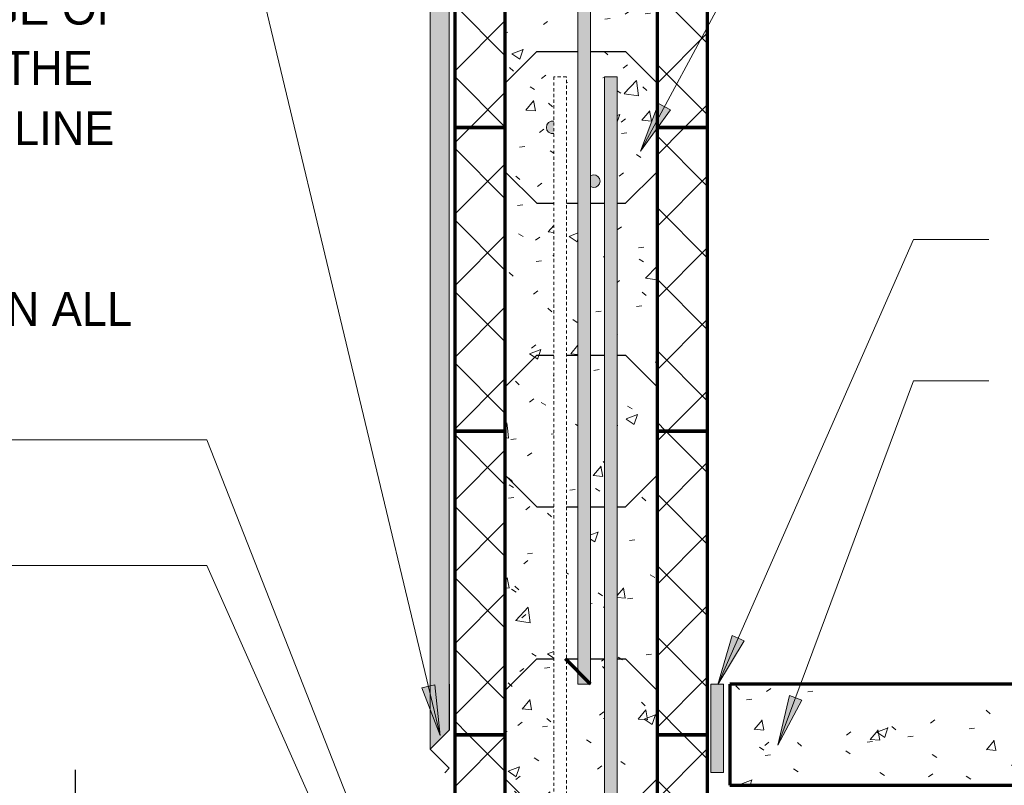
# Model space of a CAD drawing. Header units: inches. Extents: x 298 to 1415, y -40 to 187.
# Tile 27 of 32: x 1344 to 1382, y 3 to 33. Entities that reach past the tile are written whole.
import ezdxf

# ---------------------------------------------------------------- set-up
doc = ezdxf.new("R2010")
doc.units = ezdxf.units.IN
doc.header["$MEASUREMENT"] = 0
doc.linetypes.add('Hidden 1_8_', pattern=[0.1875, 0.125, -0.0625])
for name, color, linetype, lineweight in [('A-ANNO-TEXT', 2, 'Continuous', 9), ('A-DETL', 5, 'Continuous', 70), ('A-DETL-GENF', 3, 'Continuous', 9), ('A-DETL-HLIN', 3, 'Continuous', 70), ('A-DETL-LLIN', 3, 'Continuous', 9), ('A-DETL-MBND', 5, 'Hidden 1_8_', 9), ('A-DETL-MLIN', 3, 'Continuous', 30)]:
    doc.layers.add(name, color=color, linetype=linetype, lineweight=lineweight)
pattern_1 = [(50, (1323.835, 0), (4.5907, -0.40187), [0.48, -5.28]), (355, (1323.835, 0), (-0.88784, 4.8137), [0.384, -4.224]), (100.451, (1324.218, -0.033), (3.70197, 4.41272), [0.408, -4.487]), (46.184, (1323.835, 1.28), (6.83066, -1.05904), [0.72, -7.92]), (96.636, (1324.404, 1.192), (5.98166, 6.234), [0.612, -6.731]), (351.184, (1323.835, 1.28), (5.9821, 6.2338), [0.576, -6.336]), (21, (1324.475, 0.96), (3.8203, -2.5771), [0.48, -5.28]), (326, (1324.475, 0.96), (1.5572, 4.64059), [0.384, -4.224]), (71.451, (1324.794, 0.745), (5.37715, 2.0647), [0.408, -4.487]), (37.5, (1323.835, 0), (0.077972, 2.130786), [0.211, -3.962, 0.211, -4.077, -4.24]), (37.5, (1323.835, 0), (0.077972, 2.130786), [-8.461, 0.211, -4.029]), (7.5, (1323.835, 0), (1.68391, 2.52439), [0.211, -2.234, 0.211, -3.866, -1.616]), (7.5, (1323.835, 0), (1.68391, 2.52439), [-6.522, 0.211, -1.405]), (327.5, (1322.408, 0), (3.416527, -0.144297), [0.211, -1.389, 0.211, -4.781, -6.624]), (327.5, (1322.408, 0), (3.416527, -0.144297), [-6.592, 0.211, -6.413]), (317.5, (1321.768, 0), (3.73246, 0.64071), [0.211, -1.869, 0.211, -3.104, -4.704]), (317.5, (1321.768, 0), (3.73246, 0.64071), [-5.395, 0.211, -4.493])]
pattern_2 = [(45, (1323.835, 0), (-1.414214, 1.414214), []), (135, (1323.835, 0), (-1.414214, -1.414214), [])]

# ---------------------------------------------------------------- blocks, each defined once
blk = doc.blocks.new('Reinf Bar Secti_OF_SHINGLE2')
at = {"layer": 'A-DETL-GENF'}
h = blk.add_hatch(color=256, dxfattribs=at)
edge = h.paths.add_edge_path(flags=0)
edge.add_spline(control_points=[(-0.25, 0), (-0.25, -0.019), (-0.246, -0.046), (-0.236, -0.081), (-0.223, -0.115), (-0.199, -0.153), (-0.161, -0.193), (-0.115, -0.222), (-0.073, -0.239), (-0.037, -0.246), (-0.001, -0.249), (0.026, -0.247), (0.044, -0.244)], knot_values=[0, 0, 0, 0, 0.055819, 0.082638, 0.109117, 0.16353, 0.217883, 0.272163, 0.326387, 0.352723, 0.379366, 0.434729, 0.434729, 0.434729, 0.434729], degree=3, periodic=0)
edge.add_line((0.044, -0.244), (0.044, 0.244))
edge.add_spline(control_points=[(0.044, 0.244), (0.026, 0.247), (-0.001, 0.249), (-0.037, 0.246), (-0.073, 0.239), (-0.115, 0.222), (-0.161, 0.193), (-0.199, 0.153), (-0.223, 0.115), (-0.236, 0.081), (-0.246, 0.046), (-0.25, 0.019), (-0.25, 0)], knot_values=[0, 0, 0, 0, 0.055363, 0.082005, 0.108341, 0.162565, 0.216846, 0.271199, 0.325611, 0.35209, 0.37891, 0.434729, 0.434729, 0.434729, 0.434729], degree=3, periodic=0)
for points in [[(0.045, 0.246), (-0.064, 0.242), (-0.16, 0.192), (-0.226, 0.106), (-0.25, 0)], [(-0.25, 0), (-0.226, -0.106), (-0.16, -0.192), (-0.064, -0.242), (0.045, -0.246)]]:
    blk.add_lwpolyline(points, dxfattribs=at)
blk = doc.blocks.new('Break Line1 - B_OF_SHINGLE3')
at = {"layer": 'A-DETL-GENF', "lineweight": 30}
for p, q in [((0.5, 2.5), (-0.5, -2.5)), ((1, 0), (0.5, 2.5)), ((-1, 0), (-10.857, 0)), ((-0.5, -2.5), (-1, 0)), ((10.242, 0), (1, 0))]:
    blk.add_line(p, q, dxfattribs=at)
blk = doc.blocks.new('Reinf Bar Secti_OF_SHINGLE0')
at = {"layer": 'A-DETL-GENF'}
h = blk.add_hatch(color=256, dxfattribs=at)
edge = h.paths.add_edge_path(flags=0)
edge.add_spline(control_points=[(0.25, 0), (0.249, 0.018), (0.246, 0.044), (0.237, 0.078), (0.224, 0.11), (0.201, 0.147), (0.169, 0.183), (0.133, 0.209), (0.099, 0.227), (0.062, 0.239), (0.023, 0.245), (-0.015, 0.246), (-0.066, 0.238), (-0.103, 0.223), (-0.125, 0.21)], knot_values=[0, 0, 0, 0, 0.053673, 0.079506, 0.105013, 0.157234, 0.209323, 0.248138, 0.287527, 0.325857, 0.364892, 0.403876, 0.441621, 0.519309, 0.519309, 0.519309, 0.519309], degree=3, periodic=0)
edge.add_line((-0.125, 0.21), (-0.125, -0.21))
edge.add_spline(control_points=[(-0.125, -0.21), (-0.11, -0.219), (-0.079, -0.234), (-0.028, -0.246), (0.024, -0.246), (0.07, -0.238), (0.111, -0.221), (0.144, -0.202), (0.175, -0.177), (0.201, -0.147), (0.222, -0.114), (0.237, -0.078), (0.247, -0.04), (0.25, -0.014), (0.25, 0)], knot_values=[0, 0, 0, 0, 0.05252, 0.102919, 0.154517, 0.20621, 0.244917, 0.284327, 0.322816, 0.362175, 0.401606, 0.439929, 0.478868, 0.519457, 0.519457, 0.519457, 0.519457], degree=3, periodic=0)
for points in [[(0.25, 0), (0.228, 0.102), (0.166, 0.187), (0.076, 0.238), (-0.028, 0.248), (-0.128, 0.215)], [(-0.128, -0.215), (-0.028, -0.248), (0.076, -0.238), (0.166, -0.187), (0.228, -0.102), (0.25, 0)]]:
    blk.add_lwpolyline(points, dxfattribs=at)
blk = doc.blocks.new('Reinf Bar Eleva_OF_SHINGLE0')
at = {"layer": 'A-DETL-GENF'}
blk.add_hatch(color=256, dxfattribs=at).paths.add_polyline_path([(129, 0), (0, 0), (0, -0.5), (129, -0.5)], flags=0)
for p, q in [((129, 0), (0, 0)), ((129, -0.5), (129, 0)), ((0, -0.5), (129, -0.5))]:
    blk.add_line(p, q, dxfattribs=at)
blk = doc.blocks.new('Reinf Bar Eleva_OF_SHINGLE1')
at = {"layer": 'A-DETL-GENF'}
blk.add_hatch(color=256, dxfattribs=at).paths.add_polyline_path([(43, 0), (0, 0), (0, -0.5), (43, -0.5)], flags=0)
for p, q in [((43, 0), (0, 0)), ((0, 0), (0, -0.5)), ((43, -0.5), (43, 0)), ((0, -0.5), (43, -0.5))]:
    blk.add_line(p, q, dxfattribs=at)

msp = doc.modelspace()

# ---------------------------------------------------------------- hatches: boundary and pattern name
at = {"layer": 'A-ANNO-TEXT'}
for points in [[(1369.24094257, 29.69595468), (1368.77712511, 29.94533681), (1368.06191117, 28.05912406)], [(1372.16479051, 8.71325616), (1371.68278445, 8.92536046), (1371.11824139, 6.98870854)], [(1359.92693592, 6.97237488), (1359.41482691, 6.84964572), (1360.13699168, 4.96608325)], [(1374.44109153, 6.36905291), (1373.9475822, 6.55280989), (1373.49645043, 4.58664366)]]:
    msp.add_hatch(color=7, dxfattribs=at).paths.add_polyline_path(points, flags=0)
at = {"layer": 'A-DETL-GENF'}
h = msp.add_hatch(dxfattribs=at)
h.set_pattern_fill('FP8_28', style=0, pattern_type=2)
h.set_pattern_definition([(0, (1323.835, 0), (2.56, 0.64), [0.211, -1.709, 0.211, -1.709, -10.24]), (0, (1323.835, 0), (2.56, 0.64), [-3.84, 0.211, -3.629, 0.211, -1.709, -4.48]), (0, (1323.835, 0), (2.56, 0.64), [-9.6, 0.211, -1.069, 0.211, -2.989]), (120, (1324.795, 0.32), (-1.8342563, 1.897025), [0.211, -1.709, 0.211, -1.709, -10.24]), (120, (1324.795, 0.32), (-1.8342563, 1.897025), [-3.84, 0.211, -3.629, 0.211, -1.709, -4.48]), (120, (1324.795, 0.32), (-1.8342563, 1.897025), [-9.6, 0.211, -1.069, 0.211, -2.989]), (240, (1325.115, 1.6), (-0.7257437, -2.537025), [0.211, -1.709, 0.211, -1.709, -10.24]), (240, (1325.115, 1.6), (-0.7257437, -2.537025), [-3.84, 0.211, -3.629, 0.211, -1.709, -4.48]), (240, (1325.115, 1.6), (-0.7257437, -2.537025), [-9.6, 0.211, -1.069, 0.211, -2.989])])
h.paths.add_polyline_path([(1359.74487588, 4.42375062), (1360.49487588, 5.17375062), (1360.49487588, 82.99975197), (1359.74487588, 82.99975197)], flags=0)
h = msp.add_hatch(dxfattribs=at)
h.set_pattern_fill('FP8_26', style=0, pattern_type=2)
h.set_pattern_definition(pattern_2)
h.paths.add_polyline_path([(1360.71362588, 28.99975197), (1362.71362588, 28.99975197), (1362.71362588, 40.99975197), (1360.71362588, 40.99975197)], flags=0)
h = msp.add_hatch(dxfattribs=at)
h.set_pattern_fill('FP8_25', style=0, pattern_type=2)
h.set_pattern_definition(pattern_1)
edge = h.paths.add_edge_path(flags=0)
edge.add_line((1362.71362588, 40.99975197), (1362.71362588, 28.99975197))
edge.add_line((1362.71362588, 28.99975197), (1364.33862588, 28.99975197))
edge.add_spline(control_points=[(1364.33862588, 28.99975197), (1364.33910027, 29.01835215), (1364.34228852, 29.04595995), (1364.35225707, 29.08099719), (1364.36580316, 29.11433103), (1364.39005963, 29.15276203), (1364.42781531, 29.19246202), (1364.47388864, 29.22199407), (1364.51609178, 29.23847653), (1364.55121358, 29.24546734), (1364.58724537, 29.24861786), (1364.61474767, 29.24653342), (1364.63294818, 29.24348395)], knot_values=[0, 0, 0, 0, 0.0558186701, 0.0826384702, 0.1091171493, 0.1635296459, 0.2178825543, 0.2721631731, 0.3263873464, 0.3527231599, 0.3793658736, 0.4347285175, 0.4347285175, 0.4347285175, 0.4347285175], degree=3, periodic=0)
edge.add_line((1364.63294818, 29.24348395), (1364.63294818, 30.99975197))
edge.add_line((1364.63294818, 30.99975197), (1365.13294818, 30.99975197))
edge.add_line((1365.13294818, 30.99975197), (1365.13294818, 28.99975197))
edge.add_line((1365.13294818, 28.99975197), (1365.58862588, 28.99975197))
edge.add_line((1365.58862588, 28.99975197), (1365.58862588, 39.24975197))
edge.add_line((1365.58862588, 39.24975197), (1364.71362588, 39.24975197))
edge.add_line((1364.71362588, 39.24975197), (1364.71362588, 40.99975197))
edge.add_line((1364.71362588, 40.99975197), (1362.71362588, 40.99975197))
h = msp.add_hatch(dxfattribs=at)
h.set_pattern_fill('FP8_26', style=0, pattern_type=2)
h.set_pattern_definition(pattern_2)
h.paths.add_polyline_path([(1370.71362588, 28.99975197), (1370.71362588, 40.99975197), (1368.71362588, 40.99975197), (1368.71362588, 28.99975197)], flags=0)
h = msp.add_hatch(dxfattribs=at)
h.set_pattern_fill('FP8_25', style=0, pattern_type=2)
h.set_pattern_definition(pattern_1)
h.paths.add_polyline_path([(1368.71362588, 39.24975197), (1366.08862588, 39.24975197), (1366.08862588, 28.99975197), (1366.63981851, 28.99975197), (1366.63981851, 30.99975197), (1367.13981851, 30.99975197), (1367.13981851, 28.99975197), (1368.71362588, 28.99975197)], flags=0)
h = msp.add_hatch(dxfattribs=at)
h.set_pattern_fill('FP8_26', style=0, pattern_type=2)
h.set_pattern_definition(pattern_2)
h.paths.add_polyline_path([(1360.71362588, 16.99975197), (1362.71362588, 16.99975197), (1362.71362588, 28.99975197), (1360.71362588, 28.99975197)], flags=0)
h = msp.add_hatch(dxfattribs=at)
h.set_pattern_fill('FP8_25', style=0, pattern_type=2)
h.set_pattern_definition(pattern_1)
edge = h.paths.add_edge_path(flags=0)
edge.add_line((1362.71362588, 28.99975197), (1362.71362588, 16.99975197))
edge.add_line((1362.71362588, 16.99975197), (1364.63294818, 16.99975197))
edge.add_line((1364.63294818, 16.99975197), (1364.63294818, 28.75602))
edge.add_spline(control_points=[(1364.63294818, 28.75602), (1364.61474767, 28.75297053), (1364.58724537, 28.75088609), (1364.55121358, 28.75403661), (1364.51609178, 28.76102741), (1364.47388864, 28.77750988), (1364.42781531, 28.80704193), (1364.39005963, 28.84674192), (1364.36580316, 28.88517292), (1364.35225707, 28.91850676), (1364.34228852, 28.953544), (1364.33910027, 28.9811518), (1364.33862588, 28.99975197)], knot_values=[0, 0, 0, 0, 0.0553626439, 0.0820053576, 0.1083411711, 0.1625653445, 0.2168459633, 0.2711988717, 0.3256113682, 0.3520900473, 0.3789098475, 0.4347285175, 0.4347285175, 0.4347285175, 0.4347285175], degree=3, periodic=0)
edge.add_line((1364.33862588, 28.99975197), (1362.71362588, 28.99975197))
h = msp.add_hatch(dxfattribs=at)
h.set_pattern_fill('FP8_25', style=0, pattern_type=2)
h.set_pattern_definition(pattern_1)
h.paths.add_polyline_path([(1365.58862588, 27.24975197), (1365.58862588, 28.99975197), (1365.13294818, 28.99975197), (1365.13294818, 27.24975197)], flags=0)
h = msp.add_hatch(dxfattribs=at)
h.set_pattern_fill('FP8_25', style=0, pattern_type=2)
h.set_pattern_definition(pattern_1)
h.paths.add_polyline_path([(1366.08862588, 28.99975197), (1366.08862588, 27.24975197), (1366.63981851, 27.24975197), (1366.63981851, 28.99975197)], flags=0)
h = msp.add_hatch(dxfattribs=at)
h.set_pattern_fill('FP8_25', style=0, pattern_type=2)
h.set_pattern_definition(pattern_1)
h.paths.add_polyline_path([(1368.71362588, 27.24975197), (1368.71362588, 28.99975197), (1367.13981851, 28.99975197), (1367.13981851, 27.24975197)], flags=0)
h = msp.add_hatch(dxfattribs=at)
h.set_pattern_fill('FP8_26', style=0, pattern_type=2)
h.set_pattern_definition(pattern_2)
h.paths.add_polyline_path([(1370.71362588, 16.99975197), (1370.71362588, 28.99975197), (1368.71362588, 28.99975197), (1368.71362588, 16.99975197)], flags=0)
h = msp.add_hatch(dxfattribs=at)
h.set_pattern_fill('FP8_25', style=0, pattern_type=2)
h.set_pattern_definition(pattern_1)
h.paths.add_polyline_path([(1365.58862588, 27.24975197), (1365.13294818, 27.24975197), (1365.13294818, 16.99975197), (1365.58862588, 16.99975197)], flags=0)
h = msp.add_hatch(dxfattribs=at)
h.set_pattern_fill('FP8_25', style=0, pattern_type=2)
h.set_pattern_definition(pattern_1)
edge = h.paths.add_edge_path(flags=0)
edge.add_line((1366.63981851, 27.24975197), (1366.08862588, 27.24975197))
edge.add_line((1366.08862588, 27.24975197), (1366.08862588, 27.08507723))
edge.add_spline(control_points=[(1366.08862588, 27.08507723), (1366.10376564, 27.09386752), (1366.13505877, 27.10852261), (1366.18558564, 27.12041771), (1366.23716838, 27.12088481), (1366.28408009, 27.1122623), (1366.32437346, 27.09599041), (1366.35805579, 27.07631451), (1366.38841315, 27.05140419), (1366.41417168, 27.0217936), (1366.43544107, 26.98887766), (1366.45091286, 26.95299164), (1366.46056922, 26.9147596), (1366.46317905, 26.88827429), (1366.46362588, 26.87475197)], knot_values=[0, 0, 0, 0, 0.0525198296, 0.1029187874, 0.1545173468, 0.2062095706, 0.244917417, 0.2843272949, 0.3228161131, 0.362174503, 0.4016062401, 0.4399289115, 0.4788678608, 0.5194569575, 0.5194569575, 0.5194569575, 0.5194569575], degree=3, periodic=0)
edge.add_spline(control_points=[(1366.46362588, 26.87475197), (1366.46303502, 26.85687084), (1366.45984737, 26.83034134), (1366.45032676, 26.79660612), (1366.43752248, 26.76447442), (1366.41476631, 26.7272887), (1366.38236897, 26.69178242), (1366.34711167, 26.66609666), (1366.31258077, 26.64800787), (1366.27555494, 26.63544402), (1366.23709831, 26.62933857), (1366.19836112, 26.62875888), (1366.14726162, 26.6363718), (1366.11102076, 26.65142404), (1366.08862588, 26.66442672)], knot_values=[0, 0, 0, 0, 0.053672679, 0.0795064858, 0.1050131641, 0.1572343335, 0.2093225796, 0.2481380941, 0.2875274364, 0.3258568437, 0.3648922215, 0.403875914, 0.4416212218, 0.5193090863, 0.5193090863, 0.5193090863, 0.5193090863], degree=3, periodic=0)
edge.add_line((1366.08862588, 26.66442672), (1366.08862588, 16.99975197))
edge.add_line((1366.08862588, 16.99975197), (1366.63981851, 16.99975197))
edge.add_line((1366.63981851, 16.99975197), (1366.63981851, 27.24975197))
h = msp.add_hatch(dxfattribs=at)
h.set_pattern_fill('FP8_25', style=0, pattern_type=2)
h.set_pattern_definition(pattern_1)
h.paths.add_polyline_path([(1368.71362588, 27.24975197), (1367.13981851, 27.24975197), (1367.13981851, 16.99975197), (1368.71362588, 16.99975197)], flags=0)
h = msp.add_hatch(dxfattribs=at)
h.set_pattern_fill('FP8_26', style=0, pattern_type=2)
h.set_pattern_definition(pattern_2)
h.paths.add_polyline_path([(1360.71362588, 4.99975197), (1362.71362588, 4.99975197), (1362.71362588, 16.99975197), (1360.71362588, 16.99975197)], flags=0)
h = msp.add_hatch(dxfattribs=at)
h.set_pattern_fill('FP8_25', style=0, pattern_type=2)
h.set_pattern_definition(pattern_1)
h.paths.add_polyline_path([(1362.71362588, 16.99975197), (1362.71362588, 4.99975197), (1364.63294818, 4.99975197), (1364.63294818, 16.99975197)], flags=0)
h = msp.add_hatch(dxfattribs=at)
h.set_pattern_fill('FP8_25', style=0, pattern_type=2)
h.set_pattern_definition(pattern_1)
h.paths.add_polyline_path([(1365.58862588, 15.24975197), (1365.58862588, 16.99975197), (1365.13294818, 16.99975197), (1365.13294818, 15.24975197)], flags=0)
h = msp.add_hatch(dxfattribs=at)
h.set_pattern_fill('FP8_25', style=0, pattern_type=2)
h.set_pattern_definition(pattern_1)
h.paths.add_polyline_path([(1366.08862588, 16.99975197), (1366.08862588, 15.24975197), (1366.63981851, 15.24975197), (1366.63981851, 16.99975197)], flags=0)
h = msp.add_hatch(dxfattribs=at)
h.set_pattern_fill('FP8_25', style=0, pattern_type=2)
h.set_pattern_definition(pattern_1)
h.paths.add_polyline_path([(1368.71362588, 15.24975197), (1368.71362588, 16.99975197), (1367.13981851, 16.99975197), (1367.13981851, 15.24975197)], flags=0)
h = msp.add_hatch(dxfattribs=at)
h.set_pattern_fill('FP8_26', style=0, pattern_type=2)
h.set_pattern_definition(pattern_2)
h.paths.add_polyline_path([(1370.71362588, 4.99975197), (1370.71362588, 16.99975197), (1368.71362588, 16.99975197), (1368.71362588, 4.99975197)], flags=0)
h = msp.add_hatch(dxfattribs=at)
h.set_pattern_fill('FP8_25', style=0, pattern_type=2)
h.set_pattern_definition(pattern_1)
h.paths.add_polyline_path([(1366.63981851, 15.24975197), (1366.08862588, 15.24975197), (1366.08862588, 6.99975197), (1365.58862588, 6.99975197), (1365.58862588, 15.24975197), (1365.13294818, 15.24975197), (1365.13294818, 4.99975197), (1366.63981851, 4.99975197)], flags=0)
h = msp.add_hatch(dxfattribs=at)
h.set_pattern_fill('FP8_25', style=0, pattern_type=2)
h.set_pattern_definition(pattern_1)
h.paths.add_polyline_path([(1368.71362588, 15.24975197), (1367.13981851, 15.24975197), (1367.13981851, 4.99975197), (1368.71362588, 4.99975197)], flags=0)
msp.add_hatch(color=7, dxfattribs=at).paths.add_polyline_path([(1371.33862588, 6.99975197), (1370.83862588, 6.99975197), (1370.83862588, 3.49975197), (1371.33862588, 3.49975197)], flags=0)
h = msp.add_hatch(dxfattribs=at)
h.set_pattern_fill('FP8_25', style=0, pattern_type=2)
h.set_pattern_definition(pattern_1)
edge = h.paths.add_edge_path(flags=0)
edge.add_line((1371.58862588, 6.99975197), (1371.58862588, 2.99975197))
edge.add_line((1371.58862588, 2.99975197), (1398.96362588, 2.99975197))
edge.add_line((1398.96362588, 2.99975197), (1398.96362588, 6.99975197))
edge.add_line((1398.96362588, 6.99975197), (1385.21362588, 6.99975197))
edge.add_line((1385.21362588, 6.99975197), (1385.21362588, 4.99975197))
edge.add_arc((1385.21362588, 6.99975197), 2, 180, 270, ccw=False)
edge.add_line((1383.21362588, 6.99975197), (1371.58862588, 6.99975197))
h = msp.add_hatch(dxfattribs=at)
h.set_pattern_fill('FP8_26', style=0, pattern_type=2)
h.set_pattern_definition(pattern_2)
h.paths.add_polyline_path([(1360.71362588, -7.00024803), (1362.71362588, -7.00024803), (1362.71362588, 4.99975197), (1360.71362588, 4.99975197)], flags=0)
h = msp.add_hatch(dxfattribs=at)
h.set_pattern_fill('FP8_25', style=0, pattern_type=2)
h.set_pattern_definition(pattern_1)
h.paths.add_polyline_path([(1362.71362588, 4.99975197), (1362.71362588, -7.00024803), (1364.63294818, -7.00024803), (1364.63294818, 4.99975197)], flags=0)
h = msp.add_hatch(dxfattribs=at)
h.set_pattern_fill('FP8_25', style=0, pattern_type=2)
h.set_pattern_definition(pattern_1)
h.paths.add_polyline_path([(1365.13294818, 4.99975197), (1365.13294818, 3.24975197), (1366.63981851, 3.24975197), (1366.63981851, 4.99975197)], flags=0)
h = msp.add_hatch(dxfattribs=at)
h.set_pattern_fill('FP8_25', style=0, pattern_type=2)
h.set_pattern_definition(pattern_1)
h.paths.add_polyline_path([(1368.71362588, 3.24975197), (1368.71362588, 4.99975197), (1367.13981851, 4.99975197), (1367.13981851, 3.24975197)], flags=0)
h = msp.add_hatch(dxfattribs=at)
h.set_pattern_fill('FP8_26', style=0, pattern_type=2)
h.set_pattern_definition(pattern_2)
h.paths.add_polyline_path([(1370.71362588, -7.00024803), (1370.71362588, 4.99975197), (1368.71362588, 4.99975197), (1368.71362588, -7.00024803)], flags=0)
h = msp.add_hatch(dxfattribs=at)
h.set_pattern_fill('FP8_25', style=0, pattern_type=2)
h.set_pattern_definition(pattern_1)
h.paths.add_polyline_path([(1366.63981851, 3.24975197), (1365.13294818, 3.24975197), (1365.13294818, -7.00024803), (1366.63981851, -7.00024803)], flags=0)
h = msp.add_hatch(dxfattribs=at)
h.set_pattern_fill('FP8_25', style=0, pattern_type=2)
h.set_pattern_definition(pattern_1)
h.paths.add_polyline_path([(1368.71362588, 3.24975197), (1367.13981851, 3.24975197), (1367.13981851, -7.00024803), (1368.71362588, -7.00024803)], flags=0)

# ---------------------------------------------------------------- linework, layer by layer
at = {"layer": 'A-ANNO-TEXT', "color": 7}
for p, q in [((1368.06191117, 28.05912406), (1378.85571017, 48.13414897)), ((1360.13699168, 4.96608325), (1350.91558341, 43.44403063)), ((1368.77712511, 29.94533681), (1368.06191117, 28.05912406)), ((1368.06191117, 28.05912406), (1369.24094257, 29.69595468)), ((1369.24094257, 29.69595468), (1368.77712511, 29.94533681)), ((1371.11824139, 6.98870854), (1378.85571017, 24.57207069)), ((1378.85571017, 24.57207069), (1381.83568686, 24.57207069)), ((1373.49645043, 4.58664366), (1378.85571017, 18.97980904)), ((1378.85571017, 18.97980904), (1381.83568686, 18.97980904)), ((1350.91558341, 16.65490184), (1339.3847059, 16.65490184)), ((1357.19351409, 0.66861356), (1350.91558341, 16.65490184)), ((1350.91558341, 11.68615184), (1339.3847059, 11.68615184)), ((1357.19351409, -2.43929308), (1350.91558341, 11.68615184)), ((1371.68278445, 8.92536046), (1371.11824139, 6.98870854)), ((1371.11824139, 6.98870854), (1372.16479051, 8.71325616)), ((1372.16479051, 8.71325616), (1371.68278445, 8.92536046)), ((1359.92693592, 6.97237488), (1359.41482691, 6.84964572)), ((1359.41482691, 6.84964572), (1360.13699168, 4.96608325)), ((1360.13699168, 4.96608325), (1359.92693592, 6.97237488)), ((1373.9475822, 6.55280989), (1373.49645043, 4.58664366)), ((1373.49645043, 4.58664366), (1374.44109153, 6.36905291)), ((1374.44109153, 6.36905291), (1373.9475822, 6.55280989))]:
    msp.add_line(p, q, dxfattribs=at)
at = {"layer": 'A-DETL', "lineweight": 9}
for p, q in [((1359.74487588, 82.99975197), (1359.74487588, 4.42375062)), ((1360.49487588, 5.17375062), (1360.49487588, 82.99975197)), ((1359.74487588, 4.42375062), (1360.49487588, 5.17375062))]:
    msp.add_line(p, q, dxfattribs=at)
at = {"layer": 'A-DETL'}
msp.add_line((1366.08862588, 6.99975197), (1365.08862588, 7.99975197), dxfattribs=at)
at = {"layer": 'A-DETL', "lineweight": 30}
for p, q in [((1360.49487588, 6.99975197), (1360.49487588, 5.17375062)), ((1360.49487588, 5.17375062), (1359.74487588, 4.42375062)), ((1359.74487588, 4.42375062), (1360.49487588, 3.67375062)), ((1360.49487588, 3.67375062), (1360.31809918, 3.49697393))]:
    msp.add_line(p, q, dxfattribs=at)
at = {"layer": 'A-DETL-HLIN'}
for p, q in [((1360.71362588, 40.99975197), (1360.71362588, 28.99975197)), ((1360.71362588, 40.99975197), (1360.71362588, 28.99975197)), ((1362.71362588, 28.99975197), (1362.71362588, 40.99975197)), ((1362.71362588, 28.99975197), (1362.71362588, 40.99975197)), ((1368.71362588, 40.99975197), (1368.71362588, 28.99975197)), ((1368.71362588, 40.99975197), (1368.71362588, 28.99975197)), ((1370.71362588, 28.99975197), (1370.71362588, 40.99975197)), ((1370.71362588, 28.99975197), (1370.71362588, 40.99975197)), ((1362.71362588, 28.99975197), (1360.71362588, 28.99975197)), ((1360.71362588, 28.99975197), (1360.71362588, 16.99975197)), ((1360.71362588, 28.99975197), (1360.71362588, 16.99975197)), ((1360.71362588, 28.99975197), (1362.71362588, 28.99975197)), ((1360.71362588, 28.99975197), (1362.71362588, 28.99975197)), ((1362.71362588, 16.99975197), (1362.71362588, 28.99975197)), ((1362.71362588, 16.99975197), (1362.71362588, 28.99975197)), ((1370.71362588, 28.99975197), (1368.71362588, 28.99975197)), ((1368.71362588, 28.99975197), (1368.71362588, 16.99975197)), ((1368.71362588, 28.99975197), (1368.71362588, 16.99975197)), ((1368.71362588, 28.99975197), (1370.71362588, 28.99975197)), ((1368.71362588, 28.99975197), (1370.71362588, 28.99975197)), ((1370.71362588, 16.99975197), (1370.71362588, 28.99975197)), ((1370.71362588, 16.99975197), (1370.71362588, 28.99975197)), ((1362.71362588, 16.99975197), (1360.71362588, 16.99975197)), ((1360.71362588, 16.99975197), (1360.71362588, 4.99975197)), ((1360.71362588, 16.99975197), (1360.71362588, 4.99975197)), ((1360.71362588, 16.99975197), (1362.71362588, 16.99975197)), ((1360.71362588, 16.99975197), (1362.71362588, 16.99975197)), ((1362.71362588, 4.99975197), (1362.71362588, 16.99975197)), ((1362.71362588, 4.99975197), (1362.71362588, 16.99975197)), ((1370.71362588, 16.99975197), (1368.71362588, 16.99975197)), ((1368.71362588, 16.99975197), (1368.71362588, 4.99975197)), ((1368.71362588, 16.99975197), (1368.71362588, 4.99975197)), ((1368.71362588, 16.99975197), (1370.71362588, 16.99975197)), ((1368.71362588, 16.99975197), (1370.71362588, 16.99975197)), ((1370.71362588, 4.99975197), (1370.71362588, 16.99975197)), ((1370.71362588, 4.99975197), (1370.71362588, 16.99975197)), ((1371.58862588, 6.99975197), (1371.58862588, 2.99975197)), ((1383.21362588, 6.99975197), (1371.58862588, 6.99975197)), ((1360.71362588, 4.99975197), (1362.71362588, 4.99975197)), ((1362.71362588, 4.99975197), (1360.71362588, 4.99975197)), ((1360.71362588, 4.99975197), (1360.71362588, -7.00024803)), ((1362.71362588, 4.99975197), (1360.71362588, 4.99975197)), ((1360.71362588, 4.99975197), (1360.71362588, -7.00024803)), ((1362.71362588, -7.00024803), (1362.71362588, 4.99975197)), ((1362.71362588, -7.00024803), (1362.71362588, 4.99975197)), ((1368.71362588, 4.99975197), (1370.71362588, 4.99975197)), ((1370.71362588, 4.99975197), (1368.71362588, 4.99975197)), ((1368.71362588, 4.99975197), (1368.71362588, -7.00024803)), ((1370.71362588, 4.99975197), (1368.71362588, 4.99975197)), ((1368.71362588, 4.99975197), (1368.71362588, -7.00024803)), ((1370.71362588, -7.00024803), (1370.71362588, 4.99975197)), ((1370.71362588, -7.00024803), (1370.71362588, 4.99975197)), ((1371.58862588, 2.99975197), (1398.96362588, 2.99975197))]:
    msp.add_line(p, q, dxfattribs=at)
at = {"layer": 'A-DETL-LLIN'}
for p, q in [((1371.33862588, 6.99975197), (1370.83862588, 6.99975197)), ((1370.83862588, 6.99975197), (1370.83862588, 3.49975197)), ((1371.33862588, 3.49975197), (1371.33862588, 6.99975197)), ((1391.21362588, 6.99975197), (1381.21362588, 6.99975197)), ((1370.83862588, 3.49975197), (1371.33862588, 3.49975197))]:
    msp.add_line(p, q, dxfattribs=at)
at = {"layer": 'A-DETL-MBND'}
for p, q in [((1365.13294818, 30.99975197), (1364.63294818, 30.99975197)), ((1364.63294818, 30.99975197), (1364.63294818, -11.99852436)), ((1365.13294818, -11.99852436), (1365.13294818, 30.99975197))]:
    msp.add_line(p, q, dxfattribs=at)
at = {"layer": 'A-DETL-MLIN'}
for p, q in [((1362.71362588, 30.74975197), (1363.96362588, 31.99975197)), ((1363.96362588, 31.99975197), (1365.58862588, 31.99975197)), ((1366.08862588, 31.99975197), (1367.46362588, 31.99975197)), ((1368.71362588, 30.74975197), (1367.46362588, 31.99975197)), ((1362.71362588, 30.74975197), (1362.71362588, 28.99975197)), ((1368.71362588, 30.74975197), (1368.71362588, 28.99975197)), ((1362.71362588, 27.24975197), (1362.71362588, 28.99975197)), ((1368.71362588, 27.24975197), (1368.71362588, 28.99975197)), ((1362.71362588, 27.24975197), (1363.96362588, 25.99975197)), ((1368.71362588, 27.24975197), (1367.46362588, 25.99975197)), ((1363.96362588, 25.99975197), (1364.63294818, 25.99975197)), ((1365.13294818, 25.99975197), (1365.58862588, 25.99975197)), ((1366.08862588, 25.99975197), (1366.63981851, 25.99975197)), ((1367.13981851, 25.99975197), (1367.46362588, 25.99975197)), ((1362.71362588, 18.74975197), (1363.96362588, 19.99975197)), ((1363.96362588, 19.99975197), (1364.63294818, 19.99975197)), ((1365.13294818, 19.99975197), (1365.58862588, 19.99975197)), ((1366.08862588, 19.99975197), (1366.63981851, 19.99975197)), ((1367.13981851, 19.99975197), (1367.46362588, 19.99975197)), ((1368.71362588, 18.74975197), (1367.46362588, 19.99975197)), ((1362.71362588, 18.74975197), (1362.71362588, 16.99975197)), ((1368.71362588, 18.74975197), (1368.71362588, 16.99975197)), ((1362.71362588, 15.24975197), (1362.71362588, 16.99975197)), ((1368.71362588, 15.24975197), (1368.71362588, 16.99975197)), ((1362.71362588, 15.24975197), (1363.96362588, 13.99975197)), ((1368.71362588, 15.24975197), (1367.46362588, 13.99975197)), ((1363.96362588, 13.99975197), (1364.63294818, 13.99975197)), ((1365.13294818, 13.99975197), (1365.58862588, 13.99975197)), ((1366.08862588, 13.99975197), (1366.63981851, 13.99975197)), ((1367.13981851, 13.99975197), (1367.46362588, 13.99975197)), ((1362.71362588, 6.74975197), (1363.96362588, 7.99975197)), ((1363.96362588, 7.99975197), (1364.63294818, 7.99975197)), ((1365.13294818, 7.99975197), (1365.58862588, 7.99975197)), ((1366.08862588, 7.99975197), (1366.63981851, 7.99975197)), ((1367.13981851, 7.99975197), (1367.46362588, 7.99975197)), ((1368.71362588, 6.74975197), (1367.46362588, 7.99975197)), ((1362.71362588, 6.74975197), (1362.71362588, 4.99975197)), ((1368.71362588, 6.74975197), (1368.71362588, 4.99975197)), ((1362.71362588, 3.24975197), (1362.71362588, 4.99975197)), ((1368.71362588, 3.24975197), (1368.71362588, 4.99975197)), ((1362.71362588, 3.24975197), (1363.96362588, 1.99975197)), ((1368.71362588, 3.24975197), (1367.46362588, 1.99975197))]:
    msp.add_line(p, q, dxfattribs=at)

# ---------------------------------------------------------------- block references
at = {"layer": 'A-DETL-GENF'}
for name, p, rotation in [('Reinf Bar Eleva_OF_SHINGLE0', (1366.08862588, 135.99975197), 269.9999999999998), ('Reinf Bar Eleva_OF_SHINGLE1', (1367.13981851, 30.99975197), 269.9999999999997), ('Break Line1 - B_OF_SHINGLE3', (1345.71362588, -7.25024803), 270.0000000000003)]:
    msp.add_blockref(name, p, dxfattribs=dict(at, rotation=rotation))
for name, p in [('Reinf Bar Secti_OF_SHINGLE2', (1364.58862588, 28.99975197)), ('Reinf Bar Secti_OF_SHINGLE0', (1366.21362588, 26.87475197))]:
    msp.add_blockref(name, p, dxfattribs=at)

# ---------------------------------------------------------------- texts
at = {"layer": 'A-ANNO-TEXT', "color": 7, "insert": (1324.85363169, 43.92338087), "char_height": 1.3341121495, "width": 27.576, "attachment_point": 1, "line_spacing_factor": 1.070803}
msp.add_mtext('\\fStylus BT|b0|i0|c0|p34|;PROVIDE A MINIMUM 26\\PGA CORROSION\\PRESISTANT WEEP SCREED\\PWITH A MIN VERTICAL\\PATTACHMENT FLANGE OF\\P3 1/2" AT OR BELOW THE\\PFOUNDATION PLATE LINE\\PAND MIN 4" ABOVE\\PGRADE OR 2" ABOVE\\PPAVED SURFACES ON ALL\\PEXTERIOR WALLS', dxfattribs=at)

doc.saveas('drawing.dxf')
